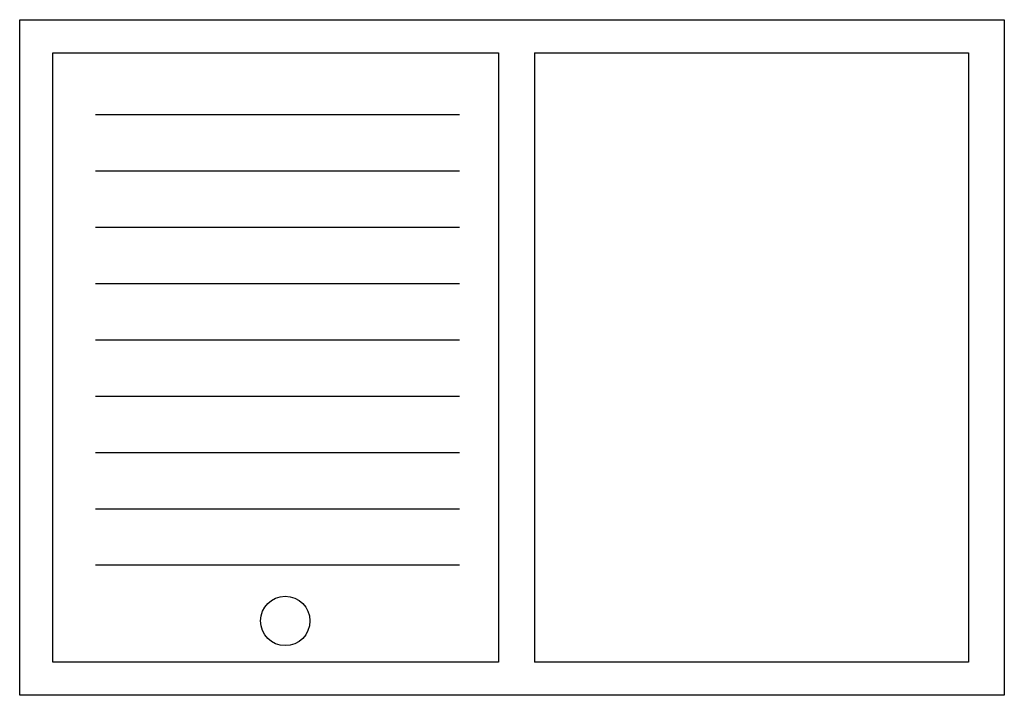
# Model space of a CAD drawing. Extents: x -0.114 to 0.761, y -0.299 to 0.301.
import ezdxf

# ---------------------------------------------------------------- set-up
doc = ezdxf.new("R2010")
doc.units = 0
doc.header["$MEASUREMENT"] = 0
doc.layers.get('0').update_dxf_attribs({"linetype": 'CONTINUOUS'})

msp = doc.modelspace()

# ---------------------------------------------------------------- linework, layer by layer
at = {"linetype": 'Continuous'}
for p, q in [((-0.11372, 0.30119), (0.76115, 0.30119)), ((-0.11372, -0.29881), (-0.11372, 0.30119)), ((0.76115, 0.30119), (0.76115, -0.29881)), ((-0.08425, 0.27172), (0.31185, 0.27172)), ((-0.08425, -0.26934), (-0.08425, 0.27172)), ((0.31185, 0.27172), (0.31185, -0.26934)), ((0.34359, 0.27172), (0.34359, -0.26934)), ((0.34359, 0.27172), (0.72941, 0.27172)), ((0.72941, 0.27172), (0.72941, -0.26934)), ((0.27697, 0.21662), (-0.04625, 0.21662)), ((0.27697, 0.16662), (-0.04625, 0.16662)), ((0.27697, 0.11662), (-0.04625, 0.11662)), ((0.27697, 0.06662), (-0.04625, 0.06662)), ((0.27697, 0.01662), (-0.04625, 0.01662)), ((0.27697, -0.03338), (-0.04625, -0.03338)), ((0.27697, -0.08338), (-0.04625, -0.08338)), ((0.27697, -0.13338), (-0.04625, -0.13338)), ((0.27697, -0.18338), (-0.04625, -0.18338)), ((0.31185, -0.26934), (-0.08425, -0.26934)), ((0.72941, -0.26934), (0.34359, -0.26934)), ((0.76115, -0.29881), (-0.11372, -0.29881))]:
    msp.add_line(p, q, dxfattribs=at)
msp.add_circle((0.1222, -0.23275), 0.02195)

doc.saveas('drawing.dxf')
